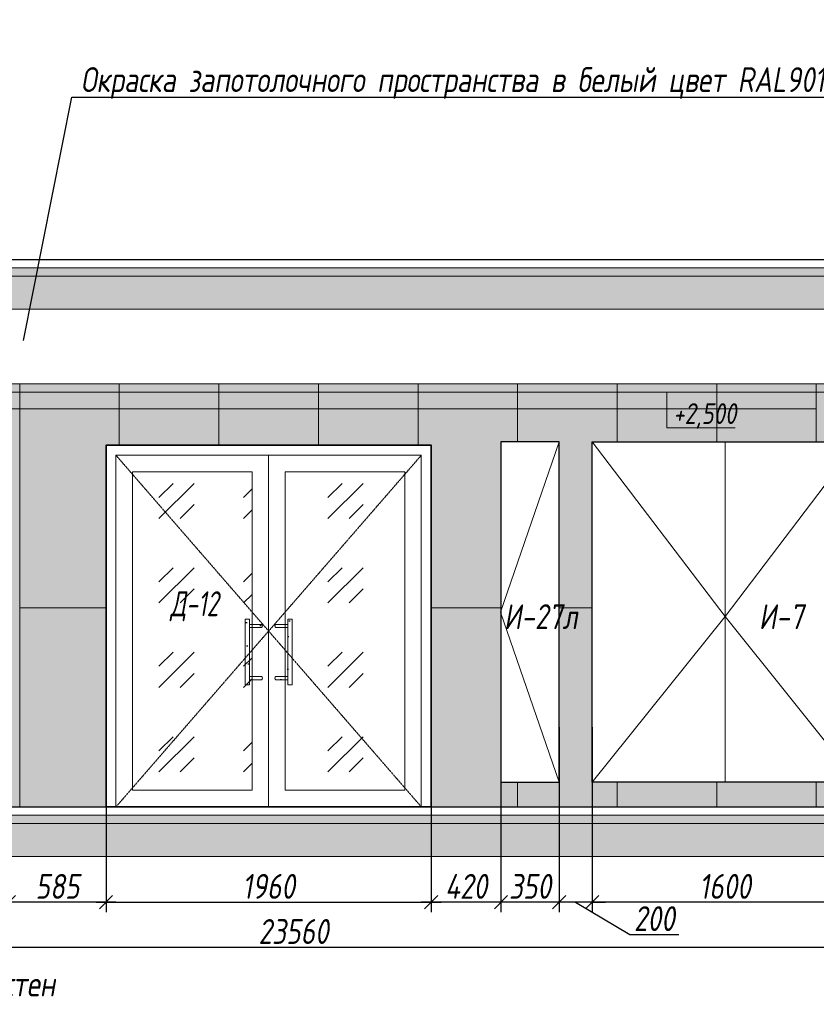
# Model space of a CAD drawing. Header units: millimetres. Extents: x -531352 to 178656, y -69521 to 326874.
# Tile 7 of 256: x -442746 to -437946, y 288077 to 294013. Entities that reach past the tile are written whole.
import ezdxf
from ezdxf import colors
from ezdxf.entities.mleader import LeaderData, LeaderLine
from ezdxf.math import Vec2, Vec3

# ---------------------------------------------------------------- set-up
doc = ezdxf.new("R2010")
doc.units = ezdxf.units.MM
doc.linetypes.add('( Hidden )', pattern=[0.375, 0.25, -0.125])
doc.linetypes.add('DASHDOT', pattern=[25.4, 12.7, -6.35, 0, -6.35])
doc.layers.get('Defpoints').update_dxf_attribs({"color": 31})
for name, color, linetype, lineweight in [('A-DETL-GENF', 7, 'Continuous', 5), ('dim_obm', 94, 'Continuous', 9), ('dim_razv', 93, 'DASHDOT', 9), ('Двери', 7, 'Continuous', 5), ('Отделка стен', 253, 'Continuous', 0), ('пот', 183, 'Continuous', 9)]:
    doc.layers.add(name, color=color, linetype=linetype, lineweight=lineweight)
doc.styles.add('fl_iso paper', font='isocpeur.ttf', dxfattribs={"width": 0.8, "oblique": 10})
doc.styles.add('In tre', font='isocpeur.ttf', dxfattribs={"width": 0.8, "oblique": 10})
doc.dimstyles.new('In tre 1_50', dxfattribs={"dimtxt": 150, "dimasz": 80, "dimexe": 60, "dimexo": 10, "dimgap": 20, "dimtad": 1, "dimdec": 0, "dimrnd": 5, "dimzin": 0, "dimdsep": 46, "dimtxsty": 'fl_iso paper', "dimblk": 'OBLIQUE', "dimcen": 0, "dimdle": 60, "dimadec": 0, "dimazin": 0, "dimtfac": 1, "dimtdec": 0, "dimtofl": 0, "dimtmove": 1, "dimatfit": 1, "dimfxl": 40, "dimtolj": 1, "dimtzin": 0, "dimarcsym": 1})
pattern_1 = [(352.5, (-706717.49, 538715.5), (100.426047, 107.214405), [0, -115.824, 0, -129.54, 0, -123.825]), (322.5, (-706717.49, 538715.5), (247.41986, 56.70328), [0, -62.484, 0, -104.394, 0, -40.005]), (282.5, (-706783.76, 538781.78), (168.099694, -167.489948), [0, -38.1, 0, -137.16, 0, -179.07]), (272.5, (-706783.76, 538781.78), (209.26523, -114.68433), [0, -19.05, 0, -89.916, 0, -102.87])]

# ---------------------------------------------------------------- blocks, each defined once
blk = doc.blocks.new('_Oblique')
at = {"color": 0, "linetype": 'ByBlock', "lineweight": -2}
blk.add_line((-0.5, -0.5), (0.5, 0.5), dxfattribs=at)
blk = doc.blocks.new('*D12406')
at = {"layer": 'Defpoints', "color": 0, "linetype": 'ByBlock', "transparency": 16777216}
for p in [(-442225.6, 289267), (-440265.6, 289267), (-440265.6, 288692.8)]:
    blk.add_point(p, dxfattribs=at)
at = {"layer": 'dim_razv', "color": 0, "linetype": 'ByBlock', "lineweight": -2, "transparency": 16777216}
for p, q in [((-442225.6, 289257), (-442225.6, 288632.8)), ((-440265.6, 289257), (-440265.6, 288632.8)), ((-442285.6, 288692.8), (-440205.6, 288692.8))]:
    blk.add_line(p, q, dxfattribs=at)
at = {"layer": 'dim_razv', "color": 0, "linetype": 'ByBlock', "lineweight": -2, "transparency": 16777216, "xscale": 80, "yscale": 80, "zscale": 80, "rotation": 180}
blk.add_blockref('_Oblique', (-442225.6, 288692.8), dxfattribs=at)
at = {"layer": 'dim_razv', "color": 0, "linetype": 'ByBlock', "lineweight": -2, "transparency": 16777216, "xscale": 80, "yscale": 80, "zscale": 80}
blk.add_blockref('_Oblique', (-440265.6, 288692.8), dxfattribs=at)
at = {"layer": 'dim_razv', "color": 0, "linetype": 'ByBlock', "transparency": 16777216, "insert": (-441245.6, 288787.8), "char_height": 150, "attachment_point": 5, "style": 'fl_iso paper'}
blk.add_mtext('\\A1;1960', dxfattribs=at)
blk = doc.blocks.new('*D12411')
at = {"layer": 'Defpoints', "color": 0, "linetype": 'ByBlock', "transparency": 16777216}
for p in [(-439295.6, 289681.6), (-437695.6, 289681.6), (-439295.6, 288692.8)]:
    blk.add_point(p, dxfattribs=at)
at = {"layer": 'dim_razv', "color": 0, "linetype": 'ByBlock', "lineweight": -2, "transparency": 16777216}
for p, q in [((-439295.6, 289671.6), (-439295.6, 288632.8)), ((-437695.6, 289671.6), (-437695.6, 288632.8)), ((-437635.6, 288692.8), (-439355.6, 288692.8))]:
    blk.add_line(p, q, dxfattribs=at)
at = {"layer": 'dim_razv', "color": 0, "linetype": 'ByBlock', "lineweight": -2, "transparency": 16777216, "xscale": 80, "yscale": 80, "zscale": 80, "rotation": 180}
blk.add_blockref('_Oblique', (-439295.6, 288692.8), dxfattribs=at)
at = {"layer": 'dim_razv', "color": 0, "linetype": 'ByBlock', "lineweight": -2, "transparency": 16777216, "xscale": 80, "yscale": 80, "zscale": 80}
blk.add_blockref('_Oblique', (-437695.6, 288692.8), dxfattribs=at)
at = {"layer": 'dim_razv', "color": 0, "linetype": 'ByBlock', "transparency": 16777216, "insert": (-438495.6, 288787.8), "char_height": 150, "attachment_point": 5, "style": 'fl_iso paper'}
blk.add_mtext('\\A1;1600', dxfattribs=at)
blk = doc.blocks.new('*D12412')
at = {"layer": 'Defpoints', "color": 0, "linetype": 'ByBlock', "transparency": 16777216}
for p in [(-439495.6, 289757.2), (-439295.6, 289757.2), (-439495.6, 288692.8)]:
    blk.add_point(p, dxfattribs=at)
at = {"layer": 'dim_razv', "color": 0, "linetype": 'ByBlock', "lineweight": -2, "transparency": 16777216}
for p, q in [((-439495.6, 289747.2), (-439495.6, 288632.8)), ((-439295.6, 289747.2), (-439295.6, 288632.8)), ((-439495.6, 288692.8), (-439575.6, 288692.8)), ((-439295.6, 288692.8), (-439495.6, 288692.8)), ((-439395.6, 288692.8), (-439068.8, 288498.5)), ((-439295.6, 288692.8), (-439215.6, 288692.8)), ((-439068.8, 288498.5), (-438774.3, 288498.5))]:
    blk.add_line(p, q, dxfattribs=at)
at = {"layer": 'dim_razv', "color": 0, "linetype": 'ByBlock', "lineweight": -2, "transparency": 16777216, "xscale": 80, "yscale": 80, "zscale": 80}
blk.add_blockref('_Oblique', (-439495.6, 288692.8), dxfattribs=at)
at = {"layer": 'dim_razv', "color": 0, "linetype": 'ByBlock', "lineweight": -2, "transparency": 16777216, "xscale": 80, "yscale": 80, "zscale": 80, "rotation": 180}
blk.add_blockref('_Oblique', (-439295.6, 288692.8), dxfattribs=at)
at = {"layer": 'dim_razv', "color": 0, "linetype": 'ByBlock', "transparency": 16777216, "insert": (-438921.6, 288593.5), "char_height": 150, "attachment_point": 5, "style": 'fl_iso paper'}
blk.add_mtext('\\A1;200', dxfattribs=at)
blk = doc.blocks.new('*D12413')
at = {"layer": 'Defpoints', "color": 0, "linetype": 'ByBlock', "transparency": 16777216}
for p in [(-439845.6, 289704.3), (-439495.6, 289704.3), (-439845.6, 288692.8)]:
    blk.add_point(p, dxfattribs=at)
at = {"layer": 'dim_razv', "color": 0, "linetype": 'ByBlock', "lineweight": -2, "transparency": 16777216}
for p, q in [((-439845.6, 289694.3), (-439845.6, 288632.8)), ((-439495.6, 289694.3), (-439495.6, 288632.8)), ((-439435.6, 288692.8), (-439905.6, 288692.8))]:
    blk.add_line(p, q, dxfattribs=at)
at = {"layer": 'dim_razv', "color": 0, "linetype": 'ByBlock', "lineweight": -2, "transparency": 16777216, "xscale": 80, "yscale": 80, "zscale": 80, "rotation": 180}
blk.add_blockref('_Oblique', (-439845.6, 288692.8), dxfattribs=at)
at = {"layer": 'dim_razv', "color": 0, "linetype": 'ByBlock', "lineweight": -2, "transparency": 16777216, "xscale": 80, "yscale": 80, "zscale": 80}
blk.add_blockref('_Oblique', (-439495.6, 288692.8), dxfattribs=at)
at = {"layer": 'dim_razv', "color": 0, "linetype": 'ByBlock', "transparency": 16777216, "insert": (-439670.6, 288787.8), "char_height": 150, "attachment_point": 5, "style": 'fl_iso paper'}
blk.add_mtext('\\A1;350', dxfattribs=at)
blk = doc.blocks.new('*D12414')
at = {"layer": 'Defpoints', "color": 0, "linetype": 'ByBlock', "transparency": 16777216}
for p in [(-440265.6, 289628.7), (-439845.6, 289595.7), (-440265.6, 288692.8)]:
    blk.add_point(p, dxfattribs=at)
at = {"layer": 'dim_razv', "color": 0, "linetype": 'ByBlock', "lineweight": -2, "transparency": 16777216}
for p, q in [((-440265.6, 289618.7), (-440265.6, 288632.8)), ((-439845.6, 289585.7), (-439845.6, 288632.8)), ((-439785.6, 288692.8), (-440325.6, 288692.8))]:
    blk.add_line(p, q, dxfattribs=at)
at = {"layer": 'dim_razv', "color": 0, "linetype": 'ByBlock', "lineweight": -2, "transparency": 16777216, "xscale": 80, "yscale": 80, "zscale": 80, "rotation": 180}
blk.add_blockref('_Oblique', (-440265.6, 288692.8), dxfattribs=at)
at = {"layer": 'dim_razv', "color": 0, "linetype": 'ByBlock', "lineweight": -2, "transparency": 16777216, "xscale": 80, "yscale": 80, "zscale": 80}
blk.add_blockref('_Oblique', (-439845.6, 288692.8), dxfattribs=at)
at = {"layer": 'dim_razv', "color": 0, "linetype": 'ByBlock', "transparency": 16777216, "insert": (-440055.6, 288787.8), "char_height": 150, "attachment_point": 5, "style": 'fl_iso paper'}
blk.add_mtext('\\A1;420', dxfattribs=at)
blk = doc.blocks.new('*U12484')
at = {"layer": 'A-DETL-GENF'}
h = blk.add_hatch(dxfattribs=at)
h.set_pattern_fill('ANSI35', color=256, scale=10, style=0)
h.set_pattern_definition([(45, (56440.58, 5e-10), (-44.90128, 44.90128), []), (45, (56485.48, 5e-10), (-44.90128, 44.90128), [79.375, -15.875, 0, -15.875])])
h.paths.add_polyline_path([(0, -100), (56861, -100), (56861, -50), (0, -50)])
h = blk.add_hatch(dxfattribs=at)
h.set_pattern_fill('ANSI35', color=256, scale=20, style=0)
h.set_pattern_definition([(45, (56440.58, 5e-10), (-89.80256, 89.80256), []), (45, (56530.38, 5e-10), (-89.80256, 89.80256), [158.75, -31.75, 0, -31.75])])
h.paths.add_polyline_path([(0, -300), (56861, -300), (56861, -100), (0, -100)])
at = {"lineweight": 13}
blk.add_lwpolyline([(0, -50), (56861, -50), (56861, 0), (0, 0)], close=True, dxfattribs=at)
at = {"lineweight": 30}
blk.add_lwpolyline([(0, 0), (56861, 0)], dxfattribs=at)
at = {"layer": 'A-DETL-GENF'}
for points in [[(0, -100), (56861, -100), (56861, -50), (0, -50)], [(0, -300), (56861, -300), (56861, -100), (0, -100)]]:
    blk.add_lwpolyline(points, close=True, dxfattribs=at)
blk = doc.blocks.new('*U12492')
at = {"layer": 'dim_razv', "true_color": 0xffffff, "transparency": 33554559}
h = blk.add_hatch(color=7, dxfattribs=at)
h.dxf.hatch_style = 1
h.paths.add_polyline_path([(0, 0), (55999.9, 0), (55999.9, 50), (0, 50)])
at = {"lineweight": 20, "transparency": 33554559}
blk.add_lwpolyline([(0, 0), (55999.9, 0), (55999.9, 50), (0, 50)], close=True, dxfattribs=at)
blk = doc.blocks.new('*D12307')
at = {"layer": 'Defpoints', "color": 0, "linetype": 'ByBlock', "transparency": 16777216}
for p in [(-442225.6, 289502.5), (-442810.7, 289267), (-442810.7, 288692.8)]:
    blk.add_point(p, dxfattribs=at)
at = {"layer": 'dim_razv', "color": 0, "linetype": 'ByBlock', "lineweight": -2, "transparency": 16777216}
for p, q in [((-442225.6, 289492.5), (-442225.6, 288632.8)), ((-442810.7, 289257), (-442810.7, 288632.8)), ((-442165.6, 288692.8), (-442870.7, 288692.8))]:
    blk.add_line(p, q, dxfattribs=at)
at = {"layer": 'dim_razv', "color": 0, "linetype": 'ByBlock', "lineweight": -2, "transparency": 16777216, "xscale": 80, "yscale": 80, "zscale": 80, "rotation": 180}
blk.add_blockref('_Oblique', (-442810.7, 288692.8), dxfattribs=at)
at = {"layer": 'dim_razv', "color": 0, "linetype": 'ByBlock', "lineweight": -2, "transparency": 16777216, "xscale": 80, "yscale": 80, "zscale": 80}
blk.add_blockref('_Oblique', (-442225.6, 288692.8), dxfattribs=at)
at = {"layer": 'dim_razv', "color": 0, "linetype": 'ByBlock', "transparency": 16777216, "insert": (-442518.2, 288787.8), "char_height": 150, "attachment_point": 5, "style": 'fl_iso paper'}
blk.add_mtext('\\A1;585', dxfattribs=at)
blk = doc.blocks.new('*D12309')
at = {"layer": 'Defpoints', "color": 0, "linetype": 'ByBlock', "transparency": 16777216}
for p in [(-429315.6, 289039.4), (-452875.6, 288967), (-429315.6, 288420.8)]:
    blk.add_point(p, dxfattribs=at)
at = {"layer": 'dim_razv', "color": 0, "linetype": 'ByBlock', "lineweight": -2, "transparency": 16777216}
for p, q in [((-429315.6, 289029.4), (-429315.6, 288360.8)), ((-452875.6, 288957), (-452875.6, 288360.8)), ((-452935.6, 288420.8), (-429255.6, 288420.8))]:
    blk.add_line(p, q, dxfattribs=at)
at = {"layer": 'dim_razv', "color": 0, "linetype": 'ByBlock', "lineweight": -2, "transparency": 16777216, "xscale": 80, "yscale": 80, "zscale": 80, "rotation": 180}
blk.add_blockref('_Oblique', (-452875.6, 288420.8), dxfattribs=at)
at = {"layer": 'dim_razv', "color": 0, "linetype": 'ByBlock', "lineweight": -2, "transparency": 16777216, "xscale": 80, "yscale": 80, "zscale": 80}
blk.add_blockref('_Oblique', (-429315.6, 288420.8), dxfattribs=at)
at = {"layer": 'dim_razv', "color": 0, "linetype": 'ByBlock', "transparency": 16777216, "insert": (-441095.6, 288515.8), "char_height": 150, "attachment_point": 5, "style": 'fl_iso paper'}
blk.add_mtext('\\A1;23560', dxfattribs=at)

msp = doc.modelspace()

# ---------------------------------------------------------------- hatches: boundary and pattern name
at = {"true_color": 0xcccccc}
h = msp.add_hatch(dxfattribs=at)
h.set_pattern_fill('AR-SAND', color=254, scale=3, angle=315)
h.set_pattern_definition(pattern_1)
h.paths.add_polyline_path([(-441360.9, 290002.1), (-441388, 290002.1), (-441388, 290398.6), (-441360.9, 290398.6)])
h = msp.add_hatch(dxfattribs=at)
h.set_pattern_fill('AR-SAND', color=254, scale=3, angle=315)
h.set_pattern_definition(pattern_1)
h.paths.add_polyline_path([(-441130.3, 290002.1), (-441103.2, 290002.1), (-441103.2, 290398.6), (-441130.3, 290398.6)])
h = msp.add_hatch(dxfattribs=at)
h.set_pattern_fill('AR-SAND', color=254, scale=3, angle=315)
h.set_pattern_definition(pattern_1)
edge = h.paths.add_edge_path()
edge.add_line((-441288.5, 290367.6), (-441360.9, 290367.6))
edge.add_line((-441360.9, 290367.6), (-441360.9, 290348.3))
edge.add_line((-441360.9, 290348.3), (-441288.5, 290348.3))
edge.add_arc((-441293.7, 290358), 11, 298.44951, 421.55049)
h = msp.add_hatch(dxfattribs=at)
h.set_pattern_fill('AR-SAND', color=254, scale=3, angle=315)
h.set_pattern_definition(pattern_1)
edge = h.paths.add_edge_path()
edge.add_line((-441202.7, 290367.6), (-441130.3, 290367.6))
edge.add_line((-441130.3, 290367.6), (-441130.3, 290348.3))
edge.add_line((-441130.3, 290348.3), (-441202.7, 290348.3))
edge.add_arc((-441197.5, 290358), 11, 118.44951, 241.55049, ccw=False)
h = msp.add_hatch(dxfattribs=at)
h.set_pattern_fill('AR-SAND', color=254, scale=3, angle=315)
h.set_pattern_definition(pattern_1)
edge = h.paths.add_edge_path()
edge.add_line((-441288.5, 290033), (-441360.9, 290033))
edge.add_line((-441360.9, 290033), (-441360.9, 290052.3))
edge.add_line((-441360.9, 290052.3), (-441288.5, 290052.3))
edge.add_arc((-441293.7, 290042.7), 11, -61.55049, 61.55049, ccw=False)
h = msp.add_hatch(dxfattribs=at)
h.set_pattern_fill('AR-SAND', color=254, scale=3, angle=315)
h.set_pattern_definition(pattern_1)
edge = h.paths.add_edge_path()
edge.add_line((-441202.7, 290033), (-441130.3, 290033))
edge.add_line((-441130.3, 290033), (-441130.3, 290052.3))
edge.add_line((-441130.3, 290052.3), (-441202.7, 290052.3))
edge.add_arc((-441197.5, 290042.7), 11, 118.44951, 241.55049)
at = {"layer": 'dim_obm', "true_color": 0x000000}
msp.add_hatch(color=18, dxfattribs=at).paths.add_polyline_path([(-438777.7, 291699), (-438845.7, 291767), (-438913.7, 291699), (-438902.2, 291687.5), (-438845.7, 291743.9), (-438789.2, 291687.5)], flags=0)
at = {"layer": 'dim_razv', "true_color": 0xeceae4, "transparency": 33554687}
h = msp.add_hatch(dxfattribs=at)
h.set_pattern_fill('AR-SAND', color=254, scale=3, angle=315)
h.set_pattern_definition([(352.5, (122232.77, 333867.67), (100.426047, 107.214405), [0, -115.824, 0, -129.54, 0, -123.825]), (322.5, (122232.77, 333867.67), (247.419855, 56.70328), [0, -62.484, 0, -104.394, 0, -40.005]), (282.5, (122166.5, 333933.95), (168.099694, -167.489948), [0, -38.1, 0, -137.16, 0, -179.07]), (272.5, (122166.5, 333933.95), (209.265234, -114.68433), [0, -19.05, 0, -89.916, 0, -102.87])])
h.paths.add_polyline_path([(-452875.6, 289267), (-396855.5, 289267), (-396855.5, 291817), (-452875.6, 291817)])
h.paths.add_polyline_path([(-450945.6, 291467), (-449495.6, 291467), (-449495.6, 289267), (-450945.6, 289267)])
h.paths.add_polyline_path([(-447545.6, 291467), (-448245.6, 291467), (-448245.6, 289417), (-447545.6, 289417)], flags=16)
h.paths.add_polyline_path([(-447445.6, 291467), (-446445.6, 291467), (-446445.6, 289417), (-447445.6, 289417)], flags=16)
h.paths.add_polyline_path([(-446245.6, 291467), (-445095.6, 291467), (-445095.6, 289417), (-446245.6, 289417)], flags=16)
h.paths.add_polyline_path([(-444510.7, 291767), (-442810.7, 291767), (-442810.7, 289267), (-444510.7, 289267)], flags=16)
h.paths.add_polyline_path([(-442225.6, 289267), (-442225.6, 291447), (-440265.6, 291447), (-440265.6, 289267)], flags=17)
h.paths.add_polyline_path([(-439495.6, 291467), (-439845.6, 291467), (-439845.6, 289417), (-439495.6, 289417)], flags=16)
h.paths.add_polyline_path([(-439295.6, 291467), (-437695.6, 291467), (-437695.6, 289417), (-439295.6, 289417)], flags=16)
h.paths.add_polyline_path([(-437394, 291467), (-435944, 291467), (-435944, 289267), (-437394, 289267)])
h.paths.add_polyline_path([(-433695.6, 291467), (-431695.6, 291467), (-431695.6, 289417), (-433695.6, 289417)], flags=16)
h.paths.add_polyline_path([(-424620.7, 290670.9), (-423870.7, 290670.9), (-423870.7, 289320.9), (-424620.7, 289320.9)], flags=16)
h.paths.add_polyline_path([(-409850.7, 290670.9), (-409100.7, 290670.9), (-409100.7, 289320.9), (-409850.7, 289320.9)], flags=16)
h.paths.add_polyline_path([(-417537.5, 289517), (-417537.5, 289617), (-417437.5, 289617), (-417437.5, 289517)], flags=16)
edge = h.paths.add_edge_path(flags=0)
edge.add_arc((-417487.5, 289567), 28.4, 0, 360)
edge = h.paths.add_edge_path(flags=0)
edge.add_arc((-417501, 289567), 3.95, 0, 360)
edge = h.paths.add_edge_path(flags=0)
edge.add_arc((-417473.9, 289567), 3.95, 0, 360)
at = {"layer": 'пот', "lineweight": 0, "true_color": 0x7e9fe7}
h = msp.add_hatch(dxfattribs=at)
h.set_pattern_fill('GOST_GLASS', color=161, scale=60)
h.set_pattern_definition([(45, (-606351.65, 294059.9), (509.1169, -5e-14), [300, -420]), (45, (-606224.37, 294059.9), (509.1169, -5e-14), [120, -600]), (45, (-606351.65, 294187.2), (509.1169, -5e-14), [120, -600])])
h.paths.add_polyline_path([(-442065.6, 291287), (-441345.6, 291287), (-441345.6, 289367), (-442065.6, 289367)])
h.paths.add_polyline_path([(-441145.6, 291287), (-440425.6, 291287), (-440425.6, 289367), (-441145.6, 289367)])

# ---------------------------------------------------------------- linework, layer by layer
at = {"lineweight": 13}
for points in [[(-439495.6, 291467), (-439848.3, 290442), (-439495.6, 289417)], [(-439295.6, 291467), (-438495.6, 290413.9), (-439295.6, 289417)], [(-438495.6, 291467), (-438495.6, 289417)], [(-437695.6, 291467), (-438495.6, 290413.9), (-437695.6, 289417)], [(-441245.6, 291387), (-441245.6, 289267)]]:
    msp.add_lwpolyline(points, dxfattribs=at)
for points in [[(-439495.6, 291467), (-439845.6, 291467), (-439845.6, 289417), (-439495.6, 289417)], [(-439295.6, 291467), (-437695.6, 291467), (-437695.6, 289417), (-439295.6, 289417)]]:
    msp.add_lwpolyline(points, close=True)
at = {"lineweight": 35}
msp.add_lwpolyline([(-442225.6, 289267), (-442225.6, 291447), (-440265.6, 291447), (-440265.6, 289267)], close=True, dxfattribs=at)
at = {"lineweight": 13}
for points in [[(-442165.6, 289267), (-442165.6, 291387), (-440325.6, 291387), (-440325.6, 289267)], [(-442165.6, 291387), (-441245.6, 291387), (-441245.6, 289267), (-442165.6, 289267)], [(-441245.6, 291387), (-440325.6, 291387), (-440325.6, 289267), (-441245.6, 289267)], [(-442065.6, 291287), (-441345.6, 291287), (-441345.6, 289367), (-442065.6, 289367)], [(-441145.6, 291287), (-440425.6, 291287), (-440425.6, 289367), (-441145.6, 289367)], [(-441360.9, 290002.1), (-441388, 290002.1), (-441388, 290398.6), (-441360.9, 290398.6)], [(-441130.3, 290002.1), (-441103.2, 290002.1), (-441103.2, 290398.6), (-441130.3, 290398.6)]]:
    msp.add_lwpolyline(points, close=True, dxfattribs=at)
at = {"linetype": '( Hidden )', "lineweight": 13, "ltscale": 10}
for points in [[(-442165.6, 291387), (-441245.6, 290327), (-442165.6, 289267)], [(-440325.6, 291387), (-441245.6, 290327), (-440325.6, 289267)]]:
    msp.add_lwpolyline(points, dxfattribs=at)
at = {"lineweight": 13}
for points in [[(-441288.5, 290367.6), (-441360.9, 290367.6), (-441360.9, 290348.3), (-441288.5, 290348.3, 0.595534)], [(-441202.7, 290367.6), (-441130.3, 290367.6), (-441130.3, 290348.3), (-441202.7, 290348.3, -0.595534)], [(-441288.5, 290033), (-441360.9, 290033), (-441360.9, 290052.3), (-441288.5, 290052.3, -0.595534)], [(-441202.7, 290033), (-441130.3, 290033), (-441130.3, 290052.3), (-441202.7, 290052.3, 0.595534)]]:
    msp.add_lwpolyline(points, format="xyb", close=True, dxfattribs=at)
at = {"layer": 'dim_obm', "color": 18, "true_color": 0x000000}
msp.add_lwpolyline([(-438845.7, 291767), (-438845.7, 291687), (-438845.7, 291551.6), (-438434.7, 291551.6)], dxfattribs=at)
at = {"layer": 'Отделка стен', "transparency": 33554687}
for points in [[(-442810.7, 291667), (-442745.6, 291667), (-442745.6, 291817), (-443345.6, 291817), (-443345.6, 291767)], [(-442145.6, 291447), (-442145.6, 291667), (-442745.6, 291667), (-442745.6, 290467), (-442225.6, 290467)], [(-441545.6, 291447), (-441545.6, 291667), (-442145.6, 291667), (-442145.6, 291447)], [(-440945.6, 291447), (-440945.6, 291667), (-441545.6, 291667), (-441545.6, 291447)], [(-440345.6, 291447), (-440345.6, 291667), (-440945.6, 291667), (-440945.6, 291447)], [(-439745.6, 291467), (-439745.6, 291667), (-440345.6, 291667), (-440345.6, 291447)], [(-439145.6, 291467), (-439145.6, 291667), (-439745.6, 291667), (-439745.6, 291467)], [(-438545.6, 291467), (-438545.6, 291667), (-439145.6, 291667), (-439145.6, 291467)], [(-437945.6, 291467), (-437945.6, 291667), (-438545.6, 291667), (-438545.6, 291467)], [(-442225.6, 290467), (-442745.6, 290467), (-442745.6, 289267), (-442145.6, 289267)], [(-439845.6, 290467), (-440265.6, 290467)], [(-440265.6, 290467), (-439845.6, 290467)], [(-439295.6, 290467), (-439495.6, 290467)], [(-439495.6, 290467), (-439295.6, 290467)], [(-440345.6, 289267), (-440345.6, 289267), (-439745.6, 289267), (-439745.6, 289417)], [(-439745.6, 289417), (-439745.6, 289267), (-439145.6, 289267), (-439145.6, 289417)], [(-439145.6, 289417), (-439145.6, 289267), (-438545.6, 289267), (-438545.6, 289417)], [(-438545.6, 289417), (-438545.6, 289267), (-437945.6, 289267), (-437945.6, 289417)], [(-442195.6, 289267), (-442195.6, 289267), (-441595.6, 289267)], [(-441595.6, 289267), (-441595.6, 289267), (-440995.6, 289267)], [(-440995.6, 289267), (-440995.6, 289267), (-440345.6, 289267)]]:
    msp.add_lwpolyline(points, dxfattribs=at)
for points in [[(-442745.6, 291817), (-442745.6, 291667), (-442145.6, 291667), (-442145.6, 291817)], [(-442145.6, 291817), (-442145.6, 291667), (-441545.6, 291667), (-441545.6, 291817)], [(-441545.6, 291817), (-441545.6, 291667), (-440945.6, 291667), (-440945.6, 291817)], [(-440945.6, 291817), (-440945.6, 291667), (-440345.6, 291667), (-440345.6, 291817)], [(-440345.6, 291817), (-440345.6, 291667), (-439745.6, 291667), (-439745.6, 291817)], [(-439745.6, 291817), (-439745.6, 291667), (-439145.6, 291667), (-439145.6, 291817)], [(-439145.6, 291817), (-439145.6, 291667), (-438545.6, 291667), (-438545.6, 291817)], [(-438545.6, 291817), (-438545.6, 291667), (-437945.6, 291667), (-437945.6, 291817)]]:
    msp.add_lwpolyline(points, close=True, dxfattribs=at)

# ---------------------------------------------------------------- block references
for name, p in [('*U12484', (-453296.1, 292567)), ('*U12492', (-452875.6, 291767)), ('*U12484', (-453296.1, 289267))]:
    msp.add_blockref(name, p)

# ---------------------------------------------------------------- texts
at = {"layer": 'dim_obm', "color": 18, "true_color": 0x000000, "insert": (-438807.3, 291700.7), "char_height": 125, "attachment_point": 1, "line_spacing_factor": 0.666667, "style": 'fl_iso paper'}
msp.add_mtext('+2,500', dxfattribs=at)
at = {"layer": 'Двери', "lineweight": 0, "insert": (-441692.8, 290476.4), "char_height": 150, "attachment_point": 5, "style": 'fl_iso paper'}
msp.add_mtext_dynamic_manual_height_columns('{\\W0.7;Д-12}', width=190.261, gutter_width=1350, heights=[0], dxfattribs=at)
at = {"layer": 'Двери', "lineweight": 0, "char_height": 150, "width": 190.261, "attachment_point": 5, "style": 'fl_iso paper'}
for s, insert in [('И-27л', (-439606.1, 290413.9)), ('И-7', (-438156.6, 290413.9))]:
    msp.add_mtext(s, dxfattribs=dict(at, insert=insert))

# ---------------------------------------------------------------- dimensions: what is measured, and where the dimension line sits
at = {"layer": 'dim_razv', "color": 18, "linetype": 'ByBlock', "true_color": 0x000000}
dim = msp.add_linear_dim(base=(-439495.6, 288692.8), p1=(-439295.6, 289757.2), p2=(-439495.6, 289757.2), dimstyle='In tre 1_50', dxfattribs=at)
dim.commit()
dim.dimension.update_dxf_attribs({"geometry": '*D12412', "text_midpoint": (-439048.8, 288498.5), "dimtype": 160})
for base, p1, p2, picture, middle in [((-439845.6, 288692.8), (-439495.6, 289704.3), (-439845.6, 289704.3), '*D12413', (-439670.6, 288787.8)), ((-440265.6, 288692.8), (-439845.6, 289595.7), (-440265.6, 289628.7), '*D12414', (-440055.6, 288787.8)), ((-439295.6, 288692.8), (-437695.6, 289681.6), (-439295.6, 289681.6), '*D12411', (-438495.6, 288787.8)), ((-442810.7, 288692.8), (-442225.6, 289502.5), (-442810.7, 289267), '*D12307', (-442518.2, 288787.8)), ((-440265.6, 288692.8), (-442225.6, 289267), (-440265.6, 289267), '*D12406', (-441245.6, 288787.8)), ((-429315.6, 288420.8), (-452875.6, 288967), (-429315.6, 289039.4), '*D12309', (-441095.6, 288515.8))]:
    dim = msp.add_linear_dim(base=base, p1=p1, p2=p2, dimstyle='In tre 1_50', dxfattribs=at)
    dim.commit()
    dim.dimension.update_dxf_attribs({"geometry": picture, "text_midpoint": middle})

# ---------------------------------------------------------------- leaders
at = {"layer": 'dim_razv', "color": 0, "linetype": 'ByBlock'}
ml = msp.add_multileader_mtext('Standard', dxfattribs=at)
ml.set_content('Потолок подвесной, реечный\\Pрейка 50х50 белого цвета, шаг рейки 120-125мм', style='In tre')
ml.set_leader_properties()
ml.build(insert=Vec2(0, 0))
ml.multileader.update_dxf_attribs({"text_left_attachment_type": 6, "text_right_attachment_type": 6, "dogleg_length": 1, "arrow_head_size": 0, "scale": 50})
ctx = ml.context
ctx.base_point, ctx.scale, ctx.char_height, ctx.arrow_head_size, ctx.landing_gap_size, ctx.plane_origin = Vec3(-360037, 293801.8), 50, 150, 0, 4.5, Vec3(-367470.9, 292007.3)
ctx.left_attachment, ctx.right_attachment, ctx.text_align_type = 6, 6, 2
notes = []
notes.append((ctx, [(0, (1, 1, 0), (-360087, 293801.8), (1, 0), 50, [(0, [(-361358.5, 291567), (-360006.5, 291817)], 0, [])])]))
ctx.mtext.insert, ctx.mtext.width, ctx.mtext.defined_height, ctx.mtext.alignment, ctx.mtext.flow_direction = Vec3(-357839.6, 293996.8), 2509.515, 696.6, 3, 5
ml = msp.add_multileader_mtext('Standard', dxfattribs=at)
ml.set_content('Окраска запотолочного пространства в белый цвет RAL9016', style='In tre')
ml.set_leader_properties()
ml.build(insert=Vec2(0, 0))
ml.multileader.update_dxf_attribs({"text_left_attachment_type": 6, "text_right_attachment_type": 6, "dogleg_length": 1, "arrow_head_size": 0, "scale": 50})
ctx = ml.context
ctx.base_point, ctx.scale, ctx.char_height, ctx.arrow_head_size, ctx.landing_gap_size, ctx.plane_origin = Vec3(-367167.1, 293643.3), 50, 150, 0, 4.5, Vec3(-369056.2, 289952.8)
ctx.left_attachment, ctx.right_attachment, ctx.text_align_type = 6, 6, 2
notes.append((ctx, [(0, (1, 1, 0), (-364171.6, 293643.3), (-1, 0), 50, [(0, [(-363881.3, 291953.4)], 0, [])])]))
ctx.mtext.insert, ctx.mtext.width, ctx.mtext.alignment, ctx.mtext.flow_direction = Vec3(-364226.1, 293823.3), 3148.852, 3, 5
ml = msp.add_multileader_mtext('Standard', dxfattribs=at)
ml.set_content('Потолок подвесной, реечный\\Pрейка 50х50 белого цвета, шаг рейки 120-125мм', style='In tre')
ml.set_leader_properties()
ml.build(insert=Vec2(0, 0))
ml.multileader.update_dxf_attribs({"text_left_attachment_type": 6, "text_right_attachment_type": 6, "dogleg_length": 1, "arrow_head_size": 0, "scale": 50})
ctx = ml.context
ctx.base_point, ctx.scale, ctx.char_height, ctx.arrow_head_size, ctx.landing_gap_size, ctx.plane_origin = Vec3(-452229.1, 293628.3), 50, 150, 0, 4.5, Vec3(-444982, 291833.8)
ctx.left_attachment, ctx.right_attachment = 6, 6
notes.append((ctx, [(0, (1, 1, 0), (-449977.2, 293628.3), (-1, 0), 50, [(1, [(-449794.4, 291810.1)], 0, [])])]))
ctx.mtext.insert, ctx.mtext.width, ctx.mtext.defined_height, ctx.mtext.flow_direction = Vec3(-452224.6, 293823.3), 2509.515, 696.6, 5
ml = msp.add_multileader_mtext('Standard', dxfattribs=at)
ml.set_content('Окраска запотолочного пространства в белый цвет RAL9016', style='In tre')
ml.set_leader_properties()
ml.build(insert=Vec2(0, 0))
ml.multileader.update_dxf_attribs({"text_left_attachment_type": 6, "text_right_attachment_type": 6, "dogleg_length": 1, "arrow_head_size": 0, "scale": 50})
ctx = ml.context
ctx.base_point, ctx.scale, ctx.char_height, ctx.arrow_head_size, ctx.landing_gap_size, ctx.plane_origin = Vec3(-442382, 293546.7), 50, 150, 0, 4.5, Vec3(-438847.5, 289856.1)
ctx.left_attachment, ctx.right_attachment = 6, 6
notes.append((ctx, [(0, (1, 1, 0), (-442432, 293546.7), (1, 0), 50, [(0, [(-442722.4, 292079.2)], 0, [])])]))
ctx.mtext.insert, ctx.mtext.width, ctx.mtext.flow_direction = Vec3(-442377.5, 293726.7), 3148.852, 5
ml = msp.add_multileader_mtext('Standard', dxfattribs=at)
ml.set_content('Решетка вентиляционная декоративная 850х400 в цвет стен', style='In tre')
ml.set_leader_properties()
ml.build(insert=Vec2(0, 0))
ml.multileader.update_dxf_attribs({"text_left_attachment_type": 6, "text_right_attachment_type": 6, "dogleg_length": 1, "arrow_head_size": 0, "scale": 50})
ctx = ml.context
ctx.base_point, ctx.scale, ctx.char_height, ctx.arrow_head_size, ctx.landing_gap_size, ctx.plane_origin = Vec3(-447897.6, 293297.3), 50, 150, 0, 4.5, Vec3(-439345.6, 291209.6)
ctx.left_attachment, ctx.right_attachment = 6, 6
notes.append((ctx, [(0, (1, 1, 0), (-444990.3, 293297.3), (-1, 0), 50, [(1, [(-444270.7, 291967)], 0, [])])]))
ctx.mtext.insert, ctx.mtext.width, ctx.mtext.defined_height, ctx.mtext.flow_direction = Vec3(-447893.1, 293492.3), 2996.732, 696.6, 5
ml = msp.add_multileader_mtext('Standard', dxfattribs=at)
ml.set_content('Решетка вентиляционная декоративная 700х550 в цвет стен', style='In tre')
ml.set_leader_properties()
ml.build(insert=Vec2(0, 0))
ml.multileader.update_dxf_attribs({"text_left_attachment_type": 6, "text_right_attachment_type": 6, "dogleg_length": 1, "arrow_head_size": 0, "scale": 50})
ctx = ml.context
ctx.base_point, ctx.scale, ctx.char_height, ctx.arrow_head_size, ctx.landing_gap_size, ctx.plane_origin = Vec3(-452684.1, 288084.7), 50, 150, 0, 4.5, Vec3(-444776.7, 286290.2)
ctx.left_attachment, ctx.right_attachment = 6, 6
notes.append((ctx, [(0, (1, 1, 0), (-449788.8, 288084.7), (-1, 0), 50, [(1, [(-448938.4, 289367)], 0, [])])]))
ctx.mtext.insert, ctx.mtext.width, ctx.mtext.defined_height, ctx.mtext.flow_direction = Vec3(-452679.6, 288279.7), 2996.732, 696.6, 5
ml = msp.add_multileader_mtext('Standard', dxfattribs=at)
ml.set_content('Зеркало на стене, выполнить в один уровень с отделкой стен', style='In tre')
ml.set_leader_properties()
ml.build(insert=Vec2(0, 0))
ml.multileader.update_dxf_attribs({"text_left_attachment_type": 6, "text_right_attachment_type": 6, "dogleg_length": 1, "arrow_head_size": 0, "scale": 50})
ctx = ml.context
ctx.base_point, ctx.scale, ctx.char_height, ctx.arrow_head_size, ctx.landing_gap_size, ctx.plane_origin = Vec3(-447338.5, 288079.7), 50, 150, 0, 4.5, Vec3(-439596.2, 286285.2)
ctx.left_attachment, ctx.right_attachment = 6, 6
notes.append((ctx, [(0, (1, 1, 0), (-444415.9, 288079.7), (-1, 0), 50, [(1, [(-443757.9, 289362)], 0, [])])]))
ctx.mtext.insert, ctx.mtext.width, ctx.mtext.defined_height, ctx.mtext.flow_direction = Vec3(-447334, 288274.7), 3043.138, 696.6, 5
for ctx, leaders in notes:
    for number, flags, end, landing, length, lines in leaders:
        leader = LeaderData()
        leader.index, (leader.has_last_leader_line, leader.has_dogleg_vector, leader.attachment_direction) = number, flags
        leader.last_leader_point, leader.dogleg_vector, leader.dogleg_length = Vec3(end), Vec3(landing), length
        for number, points, colour, breaks in lines:
            line = LeaderLine()
            line.index, line.vertices, line.color, line.breaks = number, Vec3.list(points), colors.encode_raw_color(colour), breaks
            leader.lines.append(line)
        ctx.leaders.append(leader)

doc.saveas('drawing.dxf')
